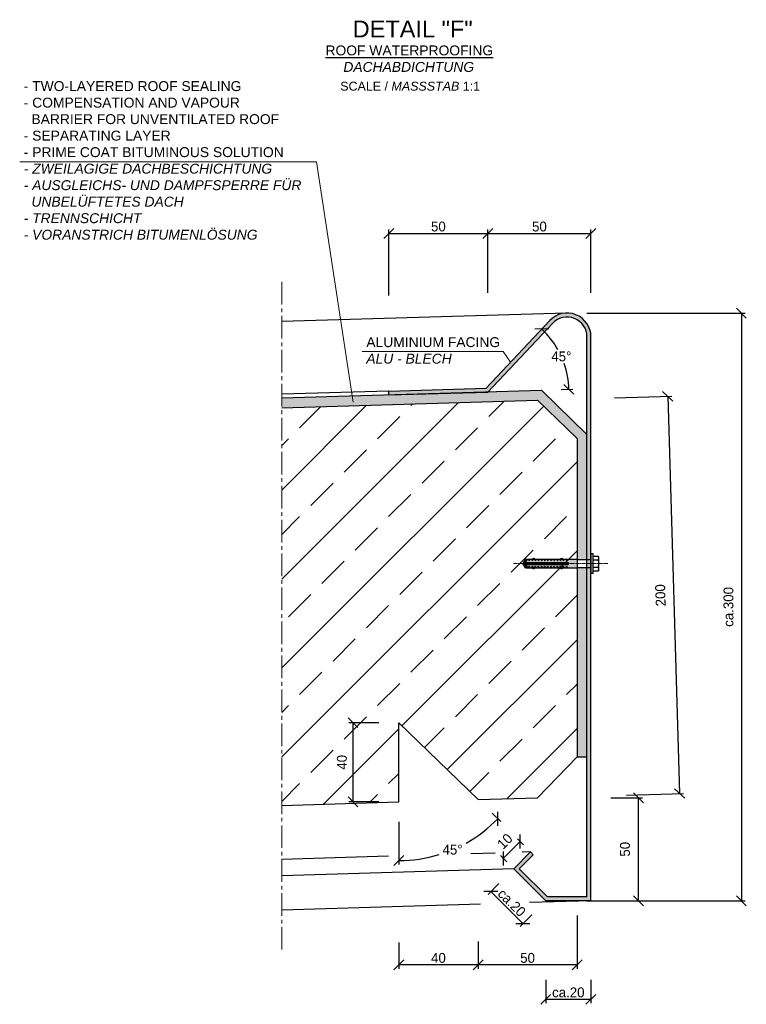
# Model space of a CAD drawing. Header units: millimetres. Extents: x -2787 to 131613, y -54195 to 30918.
# Tile 14 of 69: x 31423 to 31790, y -42567 to -42070. Entities that reach past the tile are written whole.
import ezdxf

# ---------------------------------------------------------------- set-up
doc = ezdxf.new("R2010")
doc.units = ezdxf.units.MM
doc.linetypes.add('MITTE2', pattern=[28.575, 19.05, -3.175, 3.175, -3.175])
doc.layers.add('Bemaßung', color=7, linetype='Continuous', lineweight=9)
doc.layers.add('Beschriftung', color=7, linetype='Continuous')
doc.layers.add('POL_Bema', color=7, linetype='Continuous')
doc.styles.add('LBB3.5M1000', font='isocp.shx', dxfattribs={"height": 3.5})
doc.dimstyles.new('DIN', dxfattribs={"dimtxt": 2.5, "dimasz": 2.5, "dimexe": 1.25, "dimexo": 0.625, "dimtad": 1, "dimtih": 1, "dimdec": 4, "dimdsep": 46, "dimlunit": 6, "dimtxsty": 'Standard', "dimcen": 2.5, "dimadec": 0, "dimazin": 0, "dimtfac": 1, "dimtdec": 4, "dimtmove": 0, "dimatfit": 3, "dimfxl": 0, "dimtvp": 1, "dimtolj": 1, "dimtzin": 0, "dimarcsym": 0})
pattern_1 = [(0, (0, -124.7905), (1.27, 0.635), [0.635, -0.635, 0, -0.635, 0, -0.635])]

# ---------------------------------------------------------------- blocks, each defined once
blk = doc.blocks.new('_Oblique')
at = {"layer": 'POL_Bema', "color": 0, "lineweight": -2}
blk.add_line((-0.5, -0.5), (0.5, 0.5), dxfattribs=at)
blk = doc.blocks.new('*D434')
at = {"layer": 'Bemaßung', "color": 0, "lineweight": -2, "transparency": 16777216}
for p, q in [((31609.65, -42209.22), (31609.65, -42175.84)), ((31609.65, -42177.84), (31659.63, -42177.84)), ((31659.63, -42207.86), (31659.63, -42175.84))]:
    blk.add_line(p, q, dxfattribs=at)
at = {"layer": 'DEFPOINTS', "color": 0, "transparency": 16777216}
for p in [(31659.63, -42177.84), (31609.65, -42259.22), (31659.63, -42257.86)]:
    blk.add_point(p, dxfattribs=at)
at = {"layer": 'Bemaßung', "color": 0, "lineweight": -2, "transparency": 16777216, "xscale": 5, "yscale": 5, "zscale": 5, "rotation": 180}
blk.add_blockref('_Oblique', (31609.65, -42177.84), dxfattribs=at)
at = {"layer": 'Bemaßung', "color": 0, "lineweight": -2, "transparency": 16777216, "xscale": 5, "yscale": 5, "zscale": 5}
blk.add_blockref('_Oblique', (31659.63, -42177.84), dxfattribs=at)
at = {"layer": 'Bemaßung', "color": 0, "transparency": 16777216, "insert": (31634.64, -42174.34), "char_height": 5, "attachment_point": 5}
blk.add_mtext('\\A1;50', dxfattribs=at)
blk = doc.blocks.new('*D435')
at = {"layer": 'Bemaßung', "color": 0, "lineweight": -2, "transparency": 16777216}
for p, q in [((31659.63, -42207.86), (31659.63, -42175.84)), ((31659.63, -42177.84), (31711.61, -42177.84)), ((31711.61, -42207.86), (31711.61, -42175.84))]:
    blk.add_line(p, q, dxfattribs=at)
at = {"layer": 'DEFPOINTS', "color": 0, "transparency": 16777216}
for p in [(31711.61, -42177.84), (31659.63, -42257.86), (31711.61, -42257.86)]:
    blk.add_point(p, dxfattribs=at)
at = {"layer": 'Bemaßung', "color": 0, "lineweight": -2, "transparency": 16777216, "xscale": 5, "yscale": 5, "zscale": 5, "rotation": 180}
blk.add_blockref('_Oblique', (31659.63, -42177.84), dxfattribs=at)
at = {"layer": 'Bemaßung', "color": 0, "lineweight": -2, "transparency": 16777216, "xscale": 5, "yscale": 5, "zscale": 5}
blk.add_blockref('_Oblique', (31711.61, -42177.84), dxfattribs=at)
at = {"layer": 'Bemaßung', "color": 0, "transparency": 16777216, "insert": (31685.62, -42174.34), "char_height": 5, "attachment_point": 5}
blk.add_mtext('\\A1;50', dxfattribs=at)
blk = doc.blocks.new('*D436')
at = {"layer": 'Bemaßung', "color": 0, "lineweight": -2, "transparency": 16777216}
blk.add_line((31696.58, -42256.61), (31702.49, -42256.43), dxfattribs=at)
for start, end in [(29.3785, 46.7184), (1.7203, 19.2618)]:
    blk.add_arc((31656.95, -42257.8), 43.56, start, end, dxfattribs=at)
at = {"layer": 'DEFPOINTS', "color": 0, "transparency": 16777216}
for p in [(31690.88, -42221.77), (31698.67, -42245.27), (31658.75, -42255.89), (31686.59, -42256.91), (31555.61, -42260.84)]:
    blk.add_point(p, dxfattribs=at)
at = {"layer": 'Bemaßung', "color": 0, "lineweight": -2, "transparency": 16777216, "xscale": 5, "yscale": 5, "zscale": 5}
for p, rotation in [((31686.81, -42226.09), 136.7183580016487), ((31700.49, -42256.49), 271.7203238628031)]:
    blk.add_blockref('_Oblique', p, dxfattribs=dict(at, rotation=rotation))
at = {"layer": 'Bemaßung', "color": 0, "transparency": 16777216, "insert": (31696.68, -42239.93), "char_height": 5, "attachment_point": 5}
blk.add_mtext('\\A1;45°', dxfattribs=at)
blk = doc.blocks.new('*D437')
at = {"layer": 'Bemaßung', "color": 0, "lineweight": -2, "transparency": 16777216}
for p, q in [((31721.61, -42462.71), (31737.62, -42462.71)), ((31735.62, -42514.71), (31735.62, -42462.71)), ((31721.61, -42514.71), (31737.62, -42514.71))]:
    blk.add_line(p, q, dxfattribs=at)
at = {"layer": 'DEFPOINTS', "color": 0, "transparency": 16777216}
for p in [(31711.61, -42462.71), (31735.62, -42462.71), (31711.61, -42514.71)]:
    blk.add_point(p, dxfattribs=at)
at = {"layer": 'Bemaßung', "color": 0, "lineweight": -2, "transparency": 16777216, "xscale": 5, "yscale": 5, "zscale": 5}
for p, rotation in [((31735.62, -42462.71), 90), ((31735.62, -42514.71), 270)]:
    blk.add_blockref('_Oblique', p, dxfattribs=dict(at, rotation=rotation))
at = {"layer": 'Bemaßung', "color": 0, "transparency": 16777216, "insert": (31728.8, -42488.71), "char_height": 5, "attachment_point": 5, "rotation": 90}
blk.add_mtext('\\A1;50', dxfattribs=at)
blk = doc.blocks.new('*D458')
at = {"layer": 'Bemaßung', "color": 0, "lineweight": -2, "transparency": 16777216}
for p, q in [((31723.48, -42260.8), (31752.35, -42259.94)), ((31750.35, -42260), (31756.36, -42460.56)), ((31729.5, -42461.36), (31758.36, -42460.5))]:
    blk.add_line(p, q, dxfattribs=at)
at = {"layer": 'DEFPOINTS', "color": 0, "transparency": 16777216}
for p in [(31673.5, -42262.3), (31756.36, -42460.56), (31679.52, -42462.86)]:
    blk.add_point(p, dxfattribs=at)
at = {"layer": 'Bemaßung', "color": 0, "lineweight": -2, "transparency": 16777216, "xscale": 5, "yscale": 5, "zscale": 5}
for p, rotation in [((31750.35, -42260), 91.71835800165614), ((31756.36, -42460.56), 271.7183580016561)]:
    blk.add_blockref('_Oblique', p, dxfattribs=dict(at, rotation=rotation))
at = {"layer": 'Bemaßung', "color": 0, "transparency": 16777216, "insert": (31746.68, -42360.48), "char_height": 5, "attachment_point": 5, "rotation": 91.7184}
blk.add_mtext('\\A1;200', dxfattribs=at)
blk = doc.blocks.new('*D459')
at = {"layer": 'Bemaßung', "color": 0, "lineweight": -2, "transparency": 16777216}
for p, q in [((31704.61, -42522.11), (31704.61, -42549.08)), ((31654.68, -42535.28), (31654.68, -42549.08)), ((31704.61, -42547.08), (31654.68, -42547.08))]:
    blk.add_line(p, q, dxfattribs=at)
at = {"layer": 'DEFPOINTS', "color": 0, "transparency": 16777216}
for p in [(31704.61, -42442.11), (31654.68, -42455.28), (31654.68, -42547.08)]:
    blk.add_point(p, dxfattribs=at)
at = {"layer": 'Bemaßung', "color": 0, "lineweight": -2, "transparency": 16777216, "xscale": 5, "yscale": 5, "zscale": 5, "rotation": 180}
blk.add_blockref('_Oblique', (31654.68, -42547.08), dxfattribs=at)
at = {"layer": 'Bemaßung', "color": 0, "lineweight": -2, "transparency": 16777216, "xscale": 5, "yscale": 5, "zscale": 5}
blk.add_blockref('_Oblique', (31704.61, -42547.08), dxfattribs=at)
at = {"layer": 'Bemaßung', "color": 0, "transparency": 16777216, "insert": (31679.65, -42543.58), "char_height": 5, "attachment_point": 5}
blk.add_mtext('\\A1;50', dxfattribs=at)
blk = doc.blocks.new('*D460')
at = {"layer": 'Bemaßung', "color": 0, "lineweight": -2, "transparency": 16777216}
for p, q in [((31614.68, -42535.71), (31614.68, -42549.08)), ((31654.68, -42543.61), (31654.68, -42549.08)), ((31654.68, -42547.08), (31614.68, -42547.08))]:
    blk.add_line(p, q, dxfattribs=at)
at = {"layer": 'DEFPOINTS', "color": 0, "transparency": 16777216}
for p in [(31614.68, -42455.71), (31654.68, -42463.61), (31614.68, -42547.08)]:
    blk.add_point(p, dxfattribs=at)
at = {"layer": 'Bemaßung', "color": 0, "lineweight": -2, "transparency": 16777216, "xscale": 5, "yscale": 5, "zscale": 5, "rotation": 180}
blk.add_blockref('_Oblique', (31614.68, -42547.08), dxfattribs=at)
at = {"layer": 'Bemaßung', "color": 0, "lineweight": -2, "transparency": 16777216, "xscale": 5, "yscale": 5, "zscale": 5}
blk.add_blockref('_Oblique', (31654.68, -42547.08), dxfattribs=at)
at = {"layer": 'Bemaßung', "color": 0, "transparency": 16777216, "insert": (31634.68, -42543.58), "char_height": 5, "attachment_point": 5}
blk.add_mtext('\\A1;40', dxfattribs=at)
blk = doc.blocks.new('*D461')
at = {"layer": 'Bemaßung', "color": 0, "lineweight": -2, "transparency": 16777216}
for p, q in [((31661.86, -42470.57), (31666.08, -42474.67)), ((31614.68, -42474.81), (31614.68, -42496.42))]:
    blk.add_line(p, q, dxfattribs=at)
for start, end in [(299.2004, 315.8725), (270, 286.9506)]:
    blk.add_arc((31614.68, -42424.81), 69.62, start, end, dxfattribs=at)
at = {"layer": 'DEFPOINTS', "color": 0, "transparency": 16777216}
for p in [(31614.68, -42424.81), (31614.68, -42424.81), (31614.68, -42464.81), (31654.68, -42463.61), (31633.04, -42491.96)]:
    blk.add_point(p, dxfattribs=at)
at = {"layer": 'Bemaßung', "color": 0, "lineweight": -2, "transparency": 16777216, "xscale": 5, "yscale": 5, "zscale": 5}
for p, rotation in [((31664.65, -42473.28), 45.87245712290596), ((31614.68, -42494.42), 180.0000000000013)]:
    blk.add_blockref('_Oblique', p, dxfattribs=dict(at, rotation=rotation))
at = {"layer": 'Bemaßung', "color": 0, "transparency": 16777216, "insert": (31641.81, -42488.92), "char_height": 5, "attachment_point": 5}
blk.add_mtext('\\A1;45%%d', dxfattribs=at)
blk = doc.blocks.new('*D462')
at = {"layer": 'Bemaßung', "color": 0, "lineweight": -2, "transparency": 16777216}
for p, q in [((31604.68, -42424.81), (31589.55, -42424.81)), ((31591.55, -42424.81), (31591.55, -42464.81)), ((31604.68, -42464.81), (31589.55, -42464.81))]:
    blk.add_line(p, q, dxfattribs=at)
at = {"layer": 'DEFPOINTS', "color": 0, "transparency": 16777216}
for p in [(31614.68, -42424.81), (31591.55, -42464.81), (31614.68, -42464.81)]:
    blk.add_point(p, dxfattribs=at)
at = {"layer": 'Bemaßung', "color": 0, "lineweight": -2, "transparency": 16777216, "xscale": 5, "yscale": 5, "zscale": 5}
for p, rotation in [((31591.55, -42424.81), 90), ((31591.55, -42464.81), 270)]:
    blk.add_blockref('_Oblique', p, dxfattribs=dict(at, rotation=rotation))
at = {"layer": 'Bemaßung', "color": 0, "transparency": 16777216, "insert": (31585.98, -42444.81), "char_height": 5, "attachment_point": 5, "rotation": 90}
blk.add_mtext('\\A1;40', dxfattribs=at)
blk = doc.blocks.new('*D466')
at = {"layer": 'Bemaßung', "color": 0, "lineweight": -2, "transparency": 16777216}
for p, q in [((31709.61, -42218), (31789.49, -42218)), ((31787.49, -42218), (31787.49, -42514.71)), ((31709.61, -42514.71), (31789.49, -42514.71))]:
    blk.add_line(p, q, dxfattribs=at)
at = {"layer": 'DEFPOINTS', "color": 0, "transparency": 16777216}
for p in [(31699.61, -42218), (31699.61, -42514.71), (31787.49, -42514.71)]:
    blk.add_point(p, dxfattribs=at)
at = {"layer": 'Bemaßung', "color": 0, "lineweight": -2, "transparency": 16777216, "xscale": 5, "yscale": 5, "zscale": 5}
for p, rotation in [((31787.49, -42218), 90), ((31787.49, -42514.71), 270)]:
    blk.add_blockref('_Oblique', p, dxfattribs=dict(at, rotation=rotation))
at = {"layer": 'Bemaßung', "color": 0, "transparency": 16777216, "insert": (31781.02, -42366.35), "char_height": 5, "attachment_point": 5, "rotation": 90}
blk.add_mtext('\\A1;ca.300', dxfattribs=at)
blk = doc.blocks.new('*D467')
at = {"layer": 'Bemaßung', "color": 0, "lineweight": -2, "transparency": 16777216}
for p, q in [((31688.78, -42554.71), (31688.78, -42566.49)), ((31711.61, -42554.71), (31711.61, -42566.49)), ((31711.61, -42564.49), (31688.78, -42564.49))]:
    blk.add_line(p, q, dxfattribs=at)
at = {"layer": 'DEFPOINTS', "color": 0, "transparency": 16777216}
for p in [(31688.78, -42514.71), (31711.61, -42514.71), (31688.78, -42564.49)]:
    blk.add_point(p, dxfattribs=at)
at = {"layer": 'Bemaßung', "color": 0, "lineweight": -2, "transparency": 16777216, "xscale": 5, "yscale": 5, "zscale": 5, "rotation": 180}
blk.add_blockref('_Oblique', (31688.78, -42564.49), dxfattribs=at)
at = {"layer": 'Bemaßung', "color": 0, "lineweight": -2, "transparency": 16777216, "xscale": 5, "yscale": 5, "zscale": 5}
blk.add_blockref('_Oblique', (31711.61, -42564.49), dxfattribs=at)
at = {"layer": 'Bemaßung', "color": 0, "transparency": 16777216, "insert": (31700.2, -42560.99), "char_height": 5, "attachment_point": 5}
blk.add_mtext('\\A1;ca.20', dxfattribs=at)
blk = doc.blocks.new('*D468')
at = {"layer": 'Bemaßung', "color": 0, "lineweight": -2, "transparency": 16777216}
for p, q in [((31665.17, -42506.04), (31659.7, -42511.5)), ((31661.12, -42510.09), (31677.26, -42526.23)), ((31681.71, -42521.78), (31675.85, -42527.65))]:
    blk.add_line(p, q, dxfattribs=at)
at = {"layer": 'DEFPOINTS', "color": 0, "transparency": 16777216}
for p in [(31672.24, -42498.96), (31688.78, -42514.71), (31677.26, -42526.23)]:
    blk.add_point(p, dxfattribs=at)
at = {"layer": 'Bemaßung', "color": 0, "lineweight": -2, "transparency": 16777216, "xscale": 5, "yscale": 5, "zscale": 5}
for p, rotation in [((31661.12, -42510.09), 135.0000000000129), ((31677.26, -42526.23), 315.000000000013)]:
    blk.add_blockref('_Oblique', p, dxfattribs=dict(at, rotation=rotation))
at = {"layer": 'Bemaßung', "color": 0, "transparency": 16777216, "insert": (31671.66, -42515.69), "char_height": 5, "attachment_point": 5, "rotation": 315}
blk.add_mtext('\\A1;ca.20', dxfattribs=at)
blk = doc.blocks.new('*D469')
at = {"layer": 'Bemaßung', "color": 0, "lineweight": -2, "transparency": 16777216}
for p, q in [((31667.41, -42493.33), (31675.89, -42484.85)), ((31677.59, -42486.54), (31674.48, -42483.43)), ((31669.11, -42495.03), (31665.99, -42491.92))]:
    blk.add_line(p, q, dxfattribs=at)
at = {"layer": 'DEFPOINTS', "color": 0, "transparency": 16777216}
for p in [(31675.89, -42484.85), (31681.13, -42490.08), (31672.64, -42498.57)]:
    blk.add_point(p, dxfattribs=at)
at = {"layer": 'Bemaßung', "color": 0, "lineweight": -2, "transparency": 16777216, "xscale": 5, "yscale": 5, "zscale": 5}
for p, rotation in [((31675.89, -42484.85), 45.00000000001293), ((31667.41, -42493.33), 225.0000000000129)]:
    blk.add_blockref('_Oblique', p, dxfattribs=dict(at, rotation=rotation))
at = {"layer": 'Bemaßung', "color": 0, "transparency": 16777216, "insert": (31668.19, -42484.68), "char_height": 5, "attachment_point": 5, "rotation": 45}
blk.add_mtext('\\A1;10', dxfattribs=at)

msp = doc.modelspace()

# ---------------------------------------------------------------- hatches: boundary and pattern name
h = msp.add_hatch(color=256)
h.dxf.hatch_style = 1
h.paths.add_polyline_path([(31711.61238, -42229.99956, 0.679078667), (31690.87647, -42221.77254), (31658.74684, -42255.88957), (31609.59738, -42257.36406), (31609.65735, -42259.36316), (31659.63487, -42257.86383), (31692.33246, -42223.14371, -0.679078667), (31709.61238, -42229.99956), (31709.61238, -42512.70788), (31689.61238, -42512.70788), (31675.47025, -42498.56574), (31682.54131, -42491.49467), (31681.1271, -42490.08046), (31672.64182, -42498.56574), (31688.78396, -42514.70788), (31711.61238, -42514.70788)])
at = {"lineweight": 5}
h = msp.add_hatch(dxfattribs=at)
h.set_pattern_fill('MUDST', color=256, scale=0.1)
h.set_pattern_definition(pattern_1)
h.paths.add_polyline_path([(31704.61238, -42342.4371), (31709.61238, -42342.4371), (31709.61238, -42279.25498), (31686.58562, -42256.90866), (31659.77699, -42257.71291), (31659.63487, -42257.86383), (31609.65735, -42259.36316), (31555.60838, -42260.83838), (31555.60838, -42265.84022), (31684.62138, -42261.96983), (31704.61238, -42281.3701)])
h = msp.add_hatch(dxfattribs=at)
h.set_pattern_fill('ANSI33', color=256, scale=5)
h.set_pattern_definition([(45, (6100, -19494.128), (-22.45064, 22.45064), []), (45, (6122.45, -19494.128), (-22.45064, 22.45064), [15.875, -7.9375])])
h.paths.add_polyline_path([(31555.60838, -42265.84022), (31555.60838, -42466.57827), (31614.67984, -42464.80612), (31614.67984, -42424.80612), (31654.67984, -42463.60612), (31684.62138, -42462.70788), (31704.61238, -42442.10815), (31704.61238, -42281.3701), (31684.62138, -42261.96983)])
h = msp.add_hatch(color=254)
h.paths.add_polyline_path([(31679.55369, -42342.18729), (31680.29785, -42342.18729), (31680.29785, -42343.02325), (31681.13381, -42342.18729), (31681.87796, -42342.18729), (31681.87796, -42343.02325), (31682.71392, -42342.18729), (31683.45807, -42342.18729), (31683.45807, -42343.02325), (31684.29403, -42342.18729), (31685.03819, -42342.18729), (31685.03819, -42343.02325), (31685.87415, -42342.18729), (31686.6183, -42342.18729), (31686.6183, -42343.02325), (31687.45426, -42342.18729), (31688.19841, -42342.18729), (31688.19841, -42343.02325), (31689.03437, -42342.18729), (31689.77853, -42342.18729), (31689.77853, -42343.02325), (31690.61448, -42342.18729), (31691.35864, -42342.18729), (31691.35864, -42343.02325), (31692.1946, -42342.18729), (31692.93875, -42342.18729), (31692.93875, -42343.02325), (31693.77471, -42342.18729), (31694.51886, -42342.18729), (31694.51886, -42343.02325), (31695.35482, -42342.18729), (31696.09898, -42342.18729), (31696.09898, -42343.02325), (31696.93494, -42342.18729), (31697.67909, -42342.18729), (31697.67909, -42343.02325), (31698.51505, -42342.18729), (31699.2592, -42342.18729), (31699.2592, -42343.02325), (31700.09516, -42342.18729), (31704.61238, -42342.18729), (31704.61238, -42344.4371), (31700.11276, -42344.4371), (31700.11276, -42343.98714), (31678.51455, -42343.98714)])
h.paths.add_polyline_path([(31678.51455, -42344.88706), (31700.11276, -42344.88706), (31700.11276, -42344.4371), (31704.61238, -42344.4371), (31704.61238, -42346.68691), (31700.56272, -42346.68691), (31700.09516, -42346.68691), (31699.2592, -42345.85095), (31699.2592, -42346.68691), (31698.51505, -42346.68691), (31697.67909, -42345.85095), (31697.67909, -42346.68691), (31696.93494, -42346.68691), (31696.09898, -42345.85095), (31696.09898, -42346.68691), (31695.35482, -42346.68691), (31694.51886, -42345.85095), (31694.51886, -42346.68691), (31693.77471, -42346.68691), (31692.93875, -42345.85095), (31692.93875, -42346.68691), (31692.1946, -42346.68691), (31691.35864, -42345.85095), (31691.35864, -42346.68691), (31690.61448, -42346.68691), (31689.77853, -42345.85095), (31689.77853, -42346.68691), (31689.03437, -42346.68691), (31688.19841, -42345.85095), (31688.19841, -42346.68691), (31687.45426, -42346.68691), (31686.6183, -42345.85095), (31686.6183, -42346.68691), (31685.87415, -42346.68691), (31685.03819, -42345.85095), (31685.03819, -42346.68691), (31684.29403, -42346.68691), (31683.45807, -42345.85095), (31683.45807, -42346.68691), (31682.71392, -42346.68691), (31681.87796, -42345.85095), (31681.87796, -42346.68691), (31681.13381, -42346.68691), (31680.29785, -42345.85095), (31680.29785, -42346.68691), (31679.55369, -42346.68691)])
h = msp.add_hatch(color=254)
h.paths.add_polyline_path([(31682.89608, -42341.79771), (31682.89608, -42341.91448), (31681.87796, -42342.18729), (31681.44216, -42342.18729)])
h.paths.add_polyline_path([(31681.44216, -42346.68691), (31681.87796, -42346.68691), (31682.89608, -42346.95972), (31682.89608, -42347.07649)])
h = msp.add_hatch(color=254)
h.paths.add_polyline_path([(31697.11709, -42341.79771), (31697.11709, -42341.91448), (31696.09898, -42342.18729), (31695.66318, -42342.18729)])
h.paths.add_polyline_path([(31695.66318, -42346.68691), (31696.09898, -42346.68691), (31697.11709, -42346.95972), (31697.11709, -42347.07649)])
h = msp.add_hatch(dxfattribs=at)
h.set_pattern_fill('MUDST', color=256, scale=0.1)
h.set_pattern_definition(pattern_1)
h.paths.add_polyline_path([(31709.61238, -42346.4371), (31704.61238, -42346.4371), (31704.61238, -42442.10815), (31709.61238, -42442.10815)])

# ---------------------------------------------------------------- linework, layer by layer
at = {"linetype": 'MITTE2', "lineweight": 18, "ltscale": 0.6}
msp.add_line((31555.60838, -42202.31428), (31555.60838, -42539.388), dxfattribs=at)
for p, q in [((31699.25254, -42218.00496), (31555.60838, -42222.31428)), ((31658.74684, -42255.88957), (31690.87647, -42221.77254)), ((31659.63487, -42257.86383), (31692.33246, -42223.14371)), ((31709.61238, -42512.70788), (31709.61238, -42229.99956)), ((31711.61238, -42514.70788), (31711.61238, -42229.99956)), ((31555.60838, -42260.83797), (31686.58562, -42256.90866)), ((31609.59738, -42257.36406), (31555.60838, -42258.98373)), ((31609.59738, -42257.36406), (31658.74684, -42255.88957)), ((31609.65735, -42259.36316), (31609.59738, -42257.36406)), ((31709.61238, -42279.25498), (31686.58562, -42256.90866)), ((31555.60838, -42265.84022), (31684.62138, -42261.96983)), ((31609.65735, -42259.36316), (31659.63487, -42257.86383)), ((31704.61238, -42281.3701), (31684.62138, -42261.96983)), ((31704.61238, -42281.3701), (31704.61238, -42442.10815)), ((31678.51455, -42342.27071), (31677.2397, -42344.47881)), ((31678.51455, -42342.18729), (31704.61238, -42342.18729)), ((31678.51455, -42342.18729), (31678.51455, -42343.98714)), ((31678.51455, -42343.98714), (31679.55369, -42342.18729)), ((31680.29785, -42342.18729), (31680.29785, -42343.02325)), ((31680.29785, -42343.02325), (31681.13381, -42342.18729)), ((31681.44216, -42342.18729), (31682.89608, -42341.79771)), ((31682.89608, -42341.91448), (31681.87796, -42342.18729)), ((31681.87796, -42342.18729), (31681.87796, -42343.02325)), ((31681.87796, -42343.02325), (31682.71392, -42342.18729)), ((31682.89608, -42341.79771), (31682.89608, -42341.91448)), ((31683.45807, -42342.18729), (31683.45807, -42343.02325)), ((31683.45807, -42343.02325), (31684.29403, -42342.18729)), ((31685.03819, -42342.18729), (31685.03819, -42343.02325)), ((31685.03819, -42343.02325), (31685.87415, -42342.18729)), ((31686.6183, -42342.18729), (31686.6183, -42343.02325)), ((31686.6183, -42343.02325), (31687.45426, -42342.18729)), ((31688.19841, -42342.18729), (31688.19841, -42343.02325)), ((31688.19841, -42343.02325), (31689.03437, -42342.18729)), ((31689.77853, -42342.18729), (31689.77853, -42343.02325)), ((31689.77853, -42343.02325), (31690.61448, -42342.18729)), ((31691.35864, -42342.18729), (31691.35864, -42343.02325)), ((31691.35864, -42343.02325), (31692.1946, -42342.18729)), ((31692.93875, -42342.18729), (31692.93875, -42343.02325)), ((31692.93875, -42343.02325), (31693.77471, -42342.18729)), ((31694.51886, -42342.18729), (31694.51886, -42343.02325)), ((31694.51886, -42343.02325), (31695.35482, -42342.18729)), ((31695.66318, -42342.18729), (31697.11709, -42341.79771)), ((31697.11709, -42341.91448), (31696.09898, -42342.18729)), ((31696.09898, -42342.18729), (31696.09898, -42343.02325)), ((31696.09898, -42343.02325), (31696.93494, -42342.18729)), ((31697.11709, -42341.79771), (31697.11709, -42341.91448)), ((31697.67909, -42342.18729), (31697.67909, -42343.02325)), ((31697.67909, -42343.02325), (31698.51505, -42342.18729)), ((31699.2592, -42342.18729), (31699.2592, -42343.02325)), ((31699.2592, -42343.02325), (31700.09516, -42342.18729)), ((31700.56272, -42342.18729), (31704.61238, -42342.18729)), ((31712.81238, -42340.6571), (31715.26492, -42340.6571)), ((31715.61228, -42341.31918), (31715.26492, -42340.6571)), ((31715.61238, -42347.5548), (31715.61238, -42341.31906)), ((31678.51455, -42346.68691), (31677.2397, -42344.47881)), ((31677.86578, -42343.98714), (31700.11276, -42343.98714)), ((31677.86578, -42343.98714), (31678.10691, -42344.88706)), ((31678.10691, -42344.88706), (31700.11276, -42344.88706)), ((31678.31256, -42343.98714), (31678.55369, -42344.88706)), ((31678.49159, -42343.98714), (31678.73272, -42344.88706)), ((31678.51455, -42344.88706), (31678.51455, -42346.68691)), ((31678.51455, -42344.88706), (31679.55369, -42346.68691)), ((31678.51455, -42346.68691), (31704.61238, -42346.68691)), ((31679.17083, -42343.98714), (31679.41196, -42344.88706)), ((31679.34986, -42343.98714), (31679.59099, -42344.88706)), ((31680.0291, -42343.98714), (31680.27023, -42344.88706)), ((31680.20813, -42343.98714), (31680.44927, -42344.88706)), ((31680.29785, -42346.68691), (31680.29785, -42345.85095)), ((31680.29785, -42345.85095), (31681.13381, -42346.68691)), ((31680.88737, -42343.98714), (31681.1285, -42344.88706)), ((31681.0664, -42343.98714), (31681.30754, -42344.88706)), ((31681.44216, -42346.68691), (31682.89608, -42347.07649)), ((31681.74564, -42343.98714), (31681.98678, -42344.88706)), ((31681.87796, -42346.68691), (31681.87796, -42345.85095)), ((31681.87796, -42345.85095), (31682.71392, -42346.68691)), ((31682.89608, -42346.95972), (31681.87796, -42346.68691)), ((31681.92467, -42343.98714), (31682.16581, -42344.88706)), ((31682.60391, -42343.98714), (31682.84505, -42344.88706)), ((31682.78295, -42343.98714), (31683.02408, -42344.88706)), ((31682.89608, -42347.07649), (31682.89608, -42346.95972)), ((31683.45807, -42346.68691), (31683.45807, -42345.85095)), ((31683.45807, -42345.85095), (31684.29403, -42346.68691)), ((31683.46219, -42343.98714), (31683.70332, -42344.88706)), ((31683.64122, -42343.98714), (31683.88235, -42344.88706)), ((31684.32046, -42343.98714), (31684.56159, -42344.88706)), ((31684.49949, -42343.98714), (31684.74062, -42344.88706)), ((31685.03819, -42346.68691), (31685.03819, -42345.85095)), ((31685.03819, -42345.85095), (31685.87415, -42346.68691)), ((31685.17873, -42343.98714), (31685.41986, -42344.88706)), ((31685.35776, -42343.98714), (31685.5989, -42344.88706)), ((31686.037, -42343.98714), (31686.27813, -42344.88706)), ((31686.21603, -42343.98714), (31686.45717, -42344.88706)), ((31686.6183, -42346.68691), (31686.6183, -42345.85095)), ((31686.6183, -42345.85095), (31687.45426, -42346.68691)), ((31686.89527, -42343.98714), (31687.13641, -42344.88706)), ((31687.0743, -42343.98714), (31687.31544, -42344.88706)), ((31687.75354, -42343.98714), (31687.99468, -42344.88706)), ((31687.93258, -42343.98714), (31688.17371, -42344.88706)), ((31688.19841, -42346.68691), (31688.19841, -42345.85095)), ((31688.19841, -42345.85095), (31689.03437, -42346.68691)), ((31688.61181, -42343.98714), (31688.85295, -42344.88706)), ((31688.79085, -42343.98714), (31689.03198, -42344.88706)), ((31689.47009, -42343.98714), (31689.71122, -42344.88706)), ((31689.64912, -42343.98714), (31689.89025, -42344.88706)), ((31689.77853, -42346.68691), (31689.77853, -42345.85095)), ((31689.77853, -42345.85095), (31690.61448, -42346.68691)), ((31690.32836, -42343.98714), (31690.56949, -42344.88706)), ((31690.50739, -42343.98714), (31690.74852, -42344.88706)), ((31691.18663, -42343.98714), (31691.42776, -42344.88706)), ((31691.35864, -42346.68691), (31691.35864, -42345.85095)), ((31691.35864, -42345.85095), (31692.1946, -42346.68691)), ((31691.36566, -42343.98714), (31691.6068, -42344.88706)), ((31692.0449, -42343.98714), (31692.28604, -42344.88706)), ((31692.22393, -42343.98714), (31692.46507, -42344.88706)), ((31692.90317, -42343.98714), (31693.14431, -42344.88706)), ((31692.93875, -42346.68691), (31692.93875, -42345.85095)), ((31692.93875, -42345.85095), (31693.77471, -42346.68691)), ((31693.08221, -42343.98714), (31693.32334, -42344.88706)), ((31693.76144, -42343.98714), (31694.00258, -42344.88706)), ((31693.94048, -42343.98714), (31694.18161, -42344.88706)), ((31694.51886, -42346.68691), (31694.51886, -42345.85095)), ((31694.51886, -42345.85095), (31695.35482, -42346.68691)), ((31694.61972, -42343.98714), (31694.86085, -42344.88706)), ((31694.79875, -42343.98714), (31695.03988, -42344.88706)), ((31695.47799, -42343.98714), (31695.71912, -42344.88706)), ((31695.65702, -42343.98714), (31695.89815, -42344.88706)), ((31695.66318, -42346.68691), (31697.11709, -42347.07649)), ((31696.09898, -42346.68691), (31696.09898, -42345.85095)), ((31696.09898, -42345.85095), (31696.93494, -42346.68691)), ((31697.11709, -42346.95972), (31696.09898, -42346.68691)), ((31696.33626, -42343.98714), (31696.57739, -42344.88706)), ((31696.51529, -42343.98714), (31696.75643, -42344.88706)), ((31697.11709, -42347.07649), (31697.11709, -42346.95972)), ((31697.19453, -42343.98714), (31697.43566, -42344.88706)), ((31697.37356, -42343.98714), (31697.6147, -42344.88706)), ((31697.67909, -42346.68691), (31697.67909, -42345.85095)), ((31697.67909, -42345.85095), (31698.51505, -42346.68691)), ((31698.0528, -42343.98714), (31698.29394, -42344.88706)), ((31698.23183, -42343.98714), (31698.47297, -42344.88706)), ((31698.91107, -42343.98714), (31699.15221, -42344.88706)), ((31699.09011, -42343.98714), (31699.33124, -42344.88706)), ((31699.2592, -42346.68691), (31699.2592, -42345.85095)), ((31699.2592, -42345.85095), (31700.09516, -42346.68691)), ((31699.76935, -42343.98714), (31700.01048, -42344.88706)), ((31699.94838, -42343.98714), (31700.11276, -42344.60061)), ((31700.11276, -42343.98714), (31700.11276, -42344.88706)), ((31700.56272, -42346.68691), (31704.61238, -42346.68691)), ((31704.61238, -42342.4371), (31711.61238, -42342.4371)), ((31704.61238, -42342.4371), (31704.61238, -42346.4371)), ((31704.61238, -42346.4371), (31711.61238, -42346.4371)), ((31712.81238, -42342.6571), (31715.21258, -42342.6571)), ((31712.81238, -42346.2171), (31715.21258, -42346.2171)), ((31712.81238, -42348.2171), (31715.26473, -42348.2171)), ((31715.61228, -42347.55502), (31715.26473, -42348.2171)), ((31614.67984, -42464.80612), (31614.67984, -42424.80612)), ((31614.67984, -42424.80612), (31654.67984, -42463.60612)), ((31684.62138, -42462.70788), (31704.61238, -42442.10815)), ((31704.61238, -42442.10815), (31709.61238, -42442.10815)), ((31555.60838, -42466.57827), (31614.67984, -42464.80612)), ((31654.67984, -42463.60612), (31684.62138, -42462.70788)), ((31663.26185, -42490.61642), (31650.99589, -42490.9844)), ((31672.64182, -42498.56574), (31681.1271, -42490.08046)), ((31681.1271, -42490.08046), (31676.89865, -42490.20731)), ((31681.1271, -42490.08046), (31682.54131, -42491.49467)), ((31609.56471, -42492.22733), (31555.60838, -42493.84602)), ((31675.47025, -42498.56574), (31682.54131, -42491.49467)), ((31672.64182, -42498.56574), (31555.60838, -42502.07674)), ((31688.78396, -42514.70788), (31672.64182, -42498.56574)), ((31689.61238, -42512.70788), (31675.47025, -42498.56574)), ((31711.61238, -42514.70788), (31680.64173, -42515.637)), ((31711.61238, -42514.70788), (31688.78396, -42514.70788)), ((31709.61238, -42512.70788), (31689.61238, -42512.70788)), ((31655.82862, -42516.38139), (31555.60838, -42519.388))]:
    msp.add_line(p, q)
at = {"linetype": 'MITTE2', "lineweight": 18, "ltscale": 0.1}
msp.add_line((31672.48247, -42344.4371), (31720.41783, -42344.4371), dxfattribs=at)
msp.add_lwpolyline([(31712.81238, -42339.6371), (31711.61238, -42339.6371), (31711.61238, -42349.2371), (31712.81238, -42349.2371)], close=True)
for centre, radius, start, end in [((31699.61238, -42229.99956), 12, 0, 136.718358), ((31699.61238, -42229.99956), 10, 360, 136.718358), ((31714.12118, -42341.6571), 1.48, 317.4974599, 42.4969635), ((31714.12118, -42347.2171), 1.48, 317.5030665, 42.5025701), ((31711.63038, -42344.4371), 4, 333.5750682, 26.4249244)]:
    msp.add_arc(centre, radius, start, end)
at = {"layer": 'Beschriftung', "lineweight": 5}
for p, q in [((31423.42707, -42141.6102), (31573.23832, -42141.6102)), ((31573.23832, -42141.6102), (31591.65002, -42263.0298)), ((31596.25139, -42237.39206), (31667.35478, -42237.39206)), ((31667.35478, -42237.39206), (31671.08799, -42242.78505))]:
    msp.add_line(p, q, dxfattribs=at)

# ---------------------------------------------------------------- texts
at = {"layer": 'Beschriftung', "attachment_point": 1, "style": 'LBB3.5M1000'}
for s, width, heights, insert, char_height in [('{\\fArial|b0|i0|c0|p34;DETAIL "F"}', 62.2857681, [0], (31591.39875, -42070.33491), 8.5), ('\\pi3.4545;{\\fArial|b0|i0|c0|p34;\\LROOF WATERPROOFING\\l\\P\\pi12.469;\\fArial|b0|i1|c0|p34;DACHABDICHTUNG}', 90.5175432, [0], (31574.24217, -42082.90362), 5), ('{\\fArial|b0|i0|c0|p34;- TWO-LAYERED ROOF SEALING\\P- COMPENSATION AND VAPOUR\\P  BARRIER FOR UNVENTILATED ROOF\\P- SEPARATING LAYER\\P- PRIME COAT BITUMINOUS SOLUTION\\P\\fArial|b0|i1|c0|p34;- ZWEILAGIGE DACHBESCHICHTUNG\\P- AUSGLEICHS- UND DAMPFSPERRE FÜR\\P  UNBELÜFTETES DACH\\P- TRENNSCHICHT\\P- VORANSTRICH BITUMENLÖSUNG}', 144.2885877, [0], (31425.45926, -42100.92798), 5), ('{\\fArial|b0|i0|c0|p34;SCALE / \\fArial|b0|i1|c0|p34;MASSSTAB\\fArial|b0|i0|c0|p34; 1:1}', 70.9570959, [6.82823], (31585.12715, -42101.20831), 4.5), ('{\\fArial|b0|i0|c0|p34;ALUMINIUM FACING\\P\\fArial|b0|i1|c0|p34;ALU - BLECH}', 71.1063605, [0], (31598.29363, -42230.18865), 5)]:
    msp.add_mtext_dynamic_manual_height_columns(s, width=width, gutter_width=17.5, heights=heights, dxfattribs=dict(at, insert=insert, char_height=char_height))

# ---------------------------------------------------------------- dimensions: what is measured, and where the dimension line sits
at = {"layer": 'Bemaßung'}
for base, p1, p2, text, override, picture, middle in [((31659.63487, -42177.84047), (31609.65296, -42259.21664), (31659.63487, -42257.86383), '50', {"dimscale": 100, "dimtxt": 0.05, "dimasz": 0.05, "dimexe": 0.02, "dimexo": 0.5, "dimgap": 0.01, "dimblk1": 'Oblique', "dimblk2": 'Oblique', "dimsah": 1, "dimtmove": 2}, '*D434', (31634.64391, -42174.34047)), ((31711.61238, -42177.84047), (31659.63487, -42257.86383), (31711.61238, -42257.86383), '50', {"dimscale": 100, "dimtxt": 0.05, "dimasz": 0.05, "dimexe": 0.02, "dimexo": 0.5, "dimgap": 0.01, "dimblk1": 'Oblique', "dimblk2": 'Oblique', "dimsah": 1, "dimtmove": 2}, '*D435', (31685.62362, -42174.34047)), ((31654.67984, -42547.08428), (31704.61238, -42442.10815), (31654.67984, -42455.28209), '50', {"dimscale": 100, "dimtxt": 0.05, "dimasz": 0.05, "dimexe": 0.02, "dimexo": 0.8, "dimgap": 0.01, "dimblk1": 'Oblique', "dimblk2": 'Oblique', "dimsah": 1, "dimtmove": 2}, '*D459', (31679.64611, -42543.58428)), ((31688.78396, -42564.48667), (31711.61238, -42514.70788), (31688.78396, -42514.70788), 'ca.20', {"dimscale": 100, "dimtxt": 0.05, "dimasz": 0.05, "dimexe": 0.02, "dimexo": 0.4, "dimgap": 0.01, "dimblk1": 'Oblique', "dimblk2": 'Oblique', "dimsah": 1, "dimtmove": 2}, '*D467', (31700.19817, -42560.98667))]:
    dim = msp.add_linear_dim(base=base, p1=p1, p2=p2, text=text, dimstyle='DIN', override=override, dxfattribs=at)
    dim.commit()
    dim.dimension.update_dxf_attribs({"geometry": picture, "text_midpoint": middle})
for base, p1, p2, angle, text, override, picture, middle in [((31787.48618, -42514.70788), (31699.61238, -42217.99956), (31699.61238, -42514.70788), 90, 'ca.300', {"dimscale": 100, "dimtxt": 0.05, "dimasz": 0.05, "dimexe": 0.02, "dimexo": 0.1, "dimgap": 0.01, "dimblk1": 'Oblique', "dimblk2": 'Oblique', "dimsah": 1, "dimtmove": 2}, '*D466', (31781.01743, -42366.35372)), ((31756.36389, -42460.5556), (31673.50332, -42262.30337), (31679.52004, -42462.86092), 91.718358, '200', {"dimscale": 100, "dimtxt": 0.05, "dimasz": 0.05, "dimexe": 0.02, "dimexo": 0.5, "dimgap": 0.01, "dimblk1": 'Oblique', "dimblk2": 'Oblique', "dimsah": 1, "dimtmove": 2}, '*D458', (31746.68183, -42360.47704)), ((31735.62461, -42462.70788), (31711.61238, -42514.70788), (31711.61238, -42462.70788), 90, '50', {"dimscale": 100, "dimtxt": 0.05, "dimasz": 0.05, "dimexe": 0.02, "dimexo": 0.1, "dimgap": 0.01, "dimblk1": 'Oblique', "dimblk2": 'Oblique', "dimsah": 1, "dimtmove": 2}, '*D437', (31728.79959, -42488.70788)), ((31675.89411, -42484.84747), (31672.64182, -42498.56574), (31681.1271, -42490.08046), 45, '10', {"dimscale": 100, "dimtxt": 0.05, "dimasz": 0.05, "dimexe": 0.02, "dimexo": 0.05, "dimgap": 0.01, "dimblk1": 'Oblique', "dimblk2": 'Oblique', "dimsah": 1, "dimtmove": 2}, '*D469', (31668.19055, -42484.6764))]:
    dim = msp.add_linear_dim(base=base, p1=p1, p2=p2, angle=angle, text=text, dimstyle='DIN', override=override, dxfattribs=at)
    dim.commit()
    dim.dimension.update_dxf_attribs({"geometry": picture, "text_midpoint": middle, "dimtype": 160})
dim = msp.add_angular_dim_2l(base=(31698.66892, -42245.26654), line1=((31555.60838, -42260.84247), (31686.58562, -42256.90866)), line2=((31658.74684, -42255.88957), (31690.87647, -42221.77254)), dimstyle='DIN', override={"dimscale": 100, "dimtxt": 0.05, "dimasz": 0.05, "dimexe": 0.02, "dimexo": 0.1, "dimgap": 0.01, "dimblk1": 'Oblique', "dimblk2": 'Oblique', "dimsah": 1, "dimtmove": 2}, dxfattribs=at)
dim.commit()
dim.dimension.update_dxf_attribs({"geometry": '*D436', "text_midpoint": (31696.67631, -42239.92843)})
dim = msp.add_linear_dim(base=(31591.55161, -42464.80612), p1=(31614.67984, -42424.80612), p2=(31614.67984, -42464.80612), angle=90, dimstyle='DIN', override={"dimscale": 100, "dimtxt": 0.05, "dimasz": 0.05, "dimexe": 0.02, "dimexo": 0.1, "dimgap": 0.01, "dimblk1": 'Oblique', "dimblk2": 'Oblique', "dimsah": 1, "dimtmove": 2}, dxfattribs=at)
dim.commit()
dim.dimension.update_dxf_attribs({"geometry": '*D462', "text_midpoint": (31585.98131, -42444.80612), "dimtype": 160})
dim = msp.add_angular_dim_2l(base=(31633.0386, -42491.95675), line1=((31614.67984, -42464.80612), (31614.67984, -42424.80612)), line2=((31614.67984, -42424.80612), (31654.67984, -42463.60612)), text='45%%d', dimstyle='DIN', override={"dimscale": 100, "dimtxt": 0.05, "dimasz": 0.05, "dimexe": 0.02, "dimexo": 0.1, "dimgap": 0.01, "dimblk1": 'Oblique', "dimblk2": 'Oblique', "dimsah": 1, "dimtmove": 2}, dxfattribs=at)
dim.commit()
dim.dimension.update_dxf_attribs({"geometry": '*D461', "text_midpoint": (31641.80925, -42488.91732)})
dim = msp.add_linear_dim(base=(31614.67984, -42547.08428), p1=(31654.67984, -42463.60612), p2=(31614.67984, -42455.71), dimstyle='DIN', override={"dimscale": 100, "dimtxt": 0.05, "dimasz": 0.05, "dimexe": 0.02, "dimexo": 0.8, "dimgap": 0.01, "dimblk1": 'Oblique', "dimblk2": 'Oblique', "dimsah": 1, "dimtmove": 2}, dxfattribs=at)
dim.commit()
dim.dimension.update_dxf_attribs({"geometry": '*D460', "text_midpoint": (31634.67984, -42543.58428)})
dim = msp.add_linear_dim(base=(31677.25931, -42526.23252), p1=(31672.24296, -42498.9646), p2=(31688.78396, -42514.70788), angle=315, text='ca.20', dimstyle='DIN', override={"dimscale": 100, "dimtxt": 0.05, "dimasz": 0.05, "dimexe": 0.02, "dimexo": 0.1, "dimgap": 0.01, "dimblk1": 'Oblique', "dimblk2": 'Oblique', "dimsah": 1, "dimtmove": 2}, dxfattribs=at)
dim.commit()
dim.dimension.update_dxf_attribs({"geometry": '*D468', "text_midpoint": (31671.66312, -42515.68658)})

doc.saveas('drawing.dxf')
